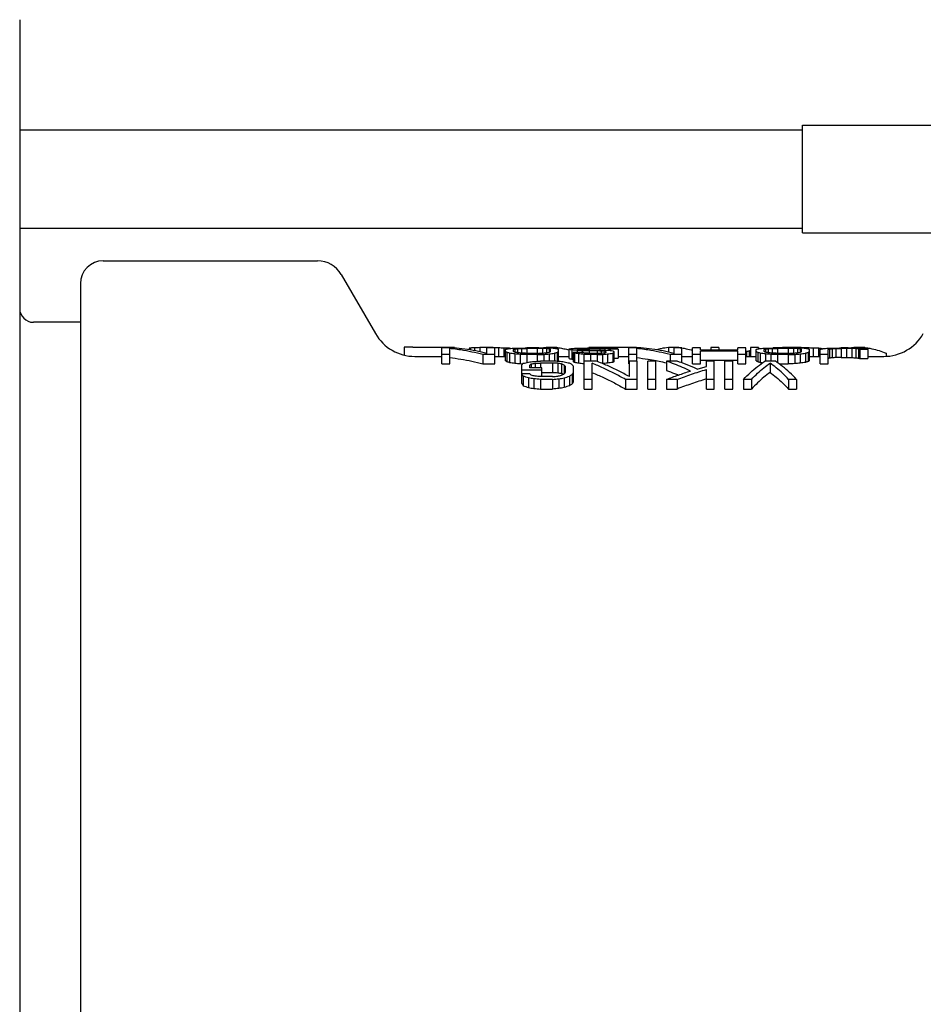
# Model space of a CAD drawing. Header units: inches. Extents: x 0 to 22, y 0 to 17.
# Tile 3 of 6: x 2.9 to 6.8, y 4.5 to 8.7. Entities that reach past the tile are written whole.
import ezdxf

# ---------------------------------------------------------------- set-up
doc = ezdxf.new("R2010")
doc.units = ezdxf.units.IN
doc.header["$LTSCALE"] = 1.21
doc.header["$MEASUREMENT"] = 0
doc.layers.get('0').update_dxf_attribs({"linetype": 'CONTINUOUS'})

msp = doc.modelspace()

# ---------------------------------------------------------------- linework, layer by layer
at = {"color": 7, "linetype": 'CONTINUOUS'}
for p, q in [((2.8627, 8.7483), (2.8627, 0.9924)), ((2.8627, 8.272), (6.2485, 8.272)), ((6.2485, 7.8264), (6.2485, 8.2923)), ((6.2485, 8.2923), (8.3094, 8.2923)), ((2.8627, 7.8468), (6.2485, 7.8468)), ((6.2485, 7.8264), (8.3094, 7.8264)), ((3.2238, 7.705), (4.1513, 7.705)), ((4.2535, 7.646), (4.4013, 7.3901)), ((3.1254, 7.6054), (3.1254, 2.1354)), ((3.1254, 7.4393), (2.9217, 7.4393)), ((4.5255, 7.331), (4.5255, 7.2979)), ((4.5624, 7.331), (4.5255, 7.331)), ((4.5624, 7.3298), (4.5624, 7.331)), ((4.7437, 7.3298), (4.5624, 7.3298)), ((4.6879, 7.2594), (4.6879, 7.3282)), ((4.7396, 7.3282), (4.6879, 7.3282)), ((4.7437, 7.3298), (4.7437, 7.3277)), ((4.8068, 7.3268), (4.8068, 7.3199)), ((4.8126, 7.3278), (4.8126, 7.3189)), ((4.8298, 7.3289), (4.8298, 7.3161)), ((4.8528, 7.3296), (4.8528, 7.3114)), ((4.8815, 7.3298), (4.8815, 7.3048)), ((4.9102, 7.3298), (4.8815, 7.3298)), ((4.8831, 7.3048), (4.8831, 7.3282)), ((4.9176, 7.3282), (4.8831, 7.3282)), ((4.9102, 7.3298), (4.9102, 7.3282)), ((4.9176, 7.2594), (4.9176, 7.3282)), ((4.9331, 7.3296), (4.9331, 7.2916)), ((4.9561, 7.3291), (4.9561, 7.2916)), ((4.9791, 7.3281), (4.9791, 7.3259)), ((4.9848, 7.3268), (4.9848, 7.3261)), ((5.1013, 7.3282), (5.0554, 7.3282)), ((5.1398, 7.3298), (5.1398, 7.3276)), ((5.1858, 7.3298), (5.1398, 7.3298)), ((5.1858, 7.3298), (5.1858, 7.3242)), ((5.3236, 7.3298), (5.3236, 7.3282)), ((5.5303, 7.3298), (5.3236, 7.3298)), ((5.3711, 7.3282), (5.3252, 7.3282)), ((5.4974, 7.2594), (5.4974, 7.3282)), ((5.5491, 7.3282), (5.4974, 7.3282)), ((5.5303, 7.3298), (5.5303, 7.3282)), ((5.6681, 7.3298), (5.6681, 7.3101)), ((5.714, 7.3298), (5.6681, 7.3298)), ((5.6927, 7.3048), (5.6927, 7.3282)), ((5.7271, 7.3282), (5.6927, 7.3282)), ((5.714, 7.3298), (5.714, 7.3282)), ((5.7271, 7.2634), (5.7271, 7.3282)), ((5.773, 7.2594), (5.773, 7.3282)), ((5.8075, 7.3282), (5.773, 7.3282)), ((5.8075, 7.3186), (5.8075, 7.3282)), ((5.8518, 7.3298), (5.8518, 7.3186)), ((5.8862, 7.3298), (5.8518, 7.3298)), ((5.8862, 7.3298), (5.8862, 7.3186)), ((5.9682, 7.3186), (5.9682, 7.3282)), ((6.0027, 7.3282), (5.9682, 7.3282)), ((6.0027, 7.2594), (6.0027, 7.3282)), ((6.024, 7.3298), (6.024, 7.2916)), ((6.0585, 7.3298), (6.024, 7.3298)), ((6.0585, 7.3298), (6.0585, 7.3248)), ((6.1864, 7.3282), (6.1405, 7.3282)), ((6.1446, 7.3291), (6.1446, 7.3282)), ((6.1676, 7.3296), (6.1676, 7.3282)), ((6.1963, 7.3298), (6.1963, 7.3281)), ((6.2422, 7.3298), (6.1963, 7.3298)), ((6.2422, 7.3298), (6.2422, 7.327)), ((6.2709, 7.3296), (6.2709, 7.3242)), ((6.2939, 7.3291), (6.2939, 7.2916)), ((6.3168, 7.3281), (6.3168, 7.2916)), ((6.3283, 7.3268), (6.3283, 7.3236)), ((6.439, 7.3282), (6.4161, 7.3282)), ((6.4719, 7.3298), (6.4719, 7.3278)), ((6.5178, 7.3298), (6.4719, 7.3298)), ((6.5178, 7.3298), (6.5178, 7.3253)), ((4.5718, 7.2916), (4.6879, 7.2916)), ((4.7223, 7.2993), (4.6879, 7.2993)), ((4.7223, 7.2594), (4.7223, 7.3259)), ((4.8659, 7.2993), (4.8659, 7.2594)), ((4.9176, 7.2993), (4.8659, 7.2993)), ((4.9176, 7.2916), (4.9635, 7.2916)), ((4.9635, 7.273), (4.9635, 7.3219)), ((4.9692, 7.3089), (4.9692, 7.2692)), ((4.9807, 7.3056), (4.9807, 7.2658)), ((4.9979, 7.3127), (4.9979, 7.3219)), ((5.0037, 7.3238), (5.0037, 7.3097)), ((5.0037, 7.3021), (5.0037, 7.2623)), ((5.0152, 7.3251), (5.0152, 7.3073)), ((5.0266, 7.3003), (5.0266, 7.2604)), ((5.0324, 7.3259), (5.0324, 7.3056)), ((5.0554, 7.3262), (5.0554, 7.3048)), ((5.1013, 7.3262), (5.0554, 7.3262)), ((5.1013, 7.3048), (5.0554, 7.3048)), ((5.0554, 7.2993), (5.0554, 7.2654)), ((5.1013, 7.2993), (5.0554, 7.2993)), ((5.1013, 7.3262), (5.1013, 7.3048)), ((5.1013, 7.2993), (5.1013, 7.2707)), ((5.1243, 7.3259), (5.1243, 7.3056)), ((5.13, 7.3003), (5.13, 7.2713)), ((5.1415, 7.3251), (5.1415, 7.3073)), ((5.153, 7.3238), (5.153, 7.3097)), ((5.153, 7.3021), (5.153, 7.2713)), ((5.1587, 7.3127), (5.1587, 7.3219)), ((5.1759, 7.3056), (5.1759, 7.2709)), ((5.1874, 7.3089), (5.1874, 7.2703)), ((5.1931, 7.273), (5.1931, 7.3219)), ((5.1931, 7.2916), (5.2391, 7.2916)), ((5.2391, 7.2824), (5.2391, 7.3242)), ((5.2506, 7.3197), (5.2506, 7.2802)), ((5.2563, 7.3089), (5.2563, 7.2692)), ((5.2908, 7.3089), (5.2563, 7.3089)), ((5.262, 7.3065), (5.262, 7.2667)), ((5.2735, 7.3224), (5.2735, 7.3238)), ((5.2735, 7.3174), (5.2735, 7.3089)), ((5.2793, 7.303), (5.2793, 7.2632)), ((5.285, 7.3251), (5.285, 7.3208)), ((5.2965, 7.3161), (5.2965, 7.3073)), ((5.3022, 7.3259), (5.3022, 7.3197)), ((5.3022, 7.3003), (5.3022, 7.2604)), ((5.3252, 7.3262), (5.3252, 7.3192)), ((5.3711, 7.3262), (5.3252, 7.3262)), ((5.3597, 7.3192), (5.3252, 7.3192)), ((5.3252, 7.3154), (5.3252, 7.3048)), ((5.3597, 7.3154), (5.3252, 7.3154)), ((5.3597, 7.3048), (5.3252, 7.3048)), ((5.3309, 7.2993), (5.3309, 7.2713)), ((5.3597, 7.2993), (5.3309, 7.2993)), ((5.3597, 7.3154), (5.3597, 7.3048)), ((5.3597, 7.2993), (5.3597, 7.2698)), ((5.3711, 7.3262), (5.3711, 7.3189)), ((5.3769, 7.3148), (5.3769, 7.3056)), ((5.3826, 7.3003), (5.3826, 7.2604)), ((5.3941, 7.3259), (5.3941, 7.318)), ((5.3941, 7.3134), (5.3941, 7.3073)), ((5.3998, 7.3097), (5.3998, 7.3112)), ((5.4056, 7.3021), (5.4056, 7.2623)), ((5.4113, 7.3247), (5.4113, 7.3167)), ((5.4171, 7.3233), (5.4171, 7.3161)), ((5.4515, 7.3233), (5.4171, 7.3233)), ((5.4286, 7.3056), (5.4286, 7.2658)), ((5.4343, 7.2692), (5.4343, 7.3119)), ((5.4515, 7.3233), (5.4515, 7.2838)), ((5.4515, 7.2916), (5.4974, 7.2916)), ((5.5319, 7.2993), (5.4974, 7.2993)), ((5.5319, 7.2713), (5.5319, 7.3259)), ((5.6754, 7.2993), (5.6754, 7.2713)), ((5.7271, 7.2993), (5.6754, 7.2993)), ((5.7271, 7.2916), (5.773, 7.2916)), ((5.8075, 7.2993), (5.773, 7.2993)), ((5.9682, 7.3186), (5.8075, 7.3186)), ((5.8075, 7.2594), (5.8075, 7.3148)), ((5.9682, 7.3148), (5.8075, 7.3148)), ((5.9682, 7.2594), (5.9682, 7.3148)), ((6.0027, 7.2993), (5.9682, 7.2993)), ((6.0027, 7.2916), (6.0486, 7.2916)), ((6.0068, 7.3125), (6.0068, 7.2916)), ((6.0183, 7.3146), (6.0183, 7.2916)), ((6.0486, 7.273), (6.0486, 7.3219)), ((6.0544, 7.3089), (6.0544, 7.2692)), ((6.0659, 7.3056), (6.0659, 7.2658)), ((6.0831, 7.3127), (6.0831, 7.3219)), ((6.0888, 7.3238), (6.0888, 7.3097)), ((6.0888, 7.3021), (6.0888, 7.2713)), ((6.1003, 7.3251), (6.1003, 7.3073)), ((6.1118, 7.3003), (6.1118, 7.2713)), ((6.1175, 7.3259), (6.1175, 7.3056)), ((6.1405, 7.3262), (6.1405, 7.3048)), ((6.1864, 7.3262), (6.1405, 7.3262)), ((6.1864, 7.3048), (6.1405, 7.3048)), ((6.1405, 7.2993), (6.1405, 7.2643)), ((6.1864, 7.2993), (6.1405, 7.2993)), ((6.1864, 7.3262), (6.1864, 7.3048)), ((6.1864, 7.2993), (6.1864, 7.2594)), ((6.2094, 7.3259), (6.2094, 7.3056)), ((6.2151, 7.3003), (6.2151, 7.2604)), ((6.2266, 7.3251), (6.2266, 7.3073)), ((6.2381, 7.3238), (6.2381, 7.3097)), ((6.2381, 7.3021), (6.2381, 7.2623)), ((6.2438, 7.3127), (6.2438, 7.3219)), ((6.2611, 7.3056), (6.2611, 7.2658)), ((6.2725, 7.3089), (6.2725, 7.2692)), ((6.2783, 7.273), (6.2783, 7.3219)), ((6.2783, 7.2916), (6.3242, 7.2916)), ((6.3242, 7.2594), (6.3242, 7.3219)), ((6.3587, 7.2993), (6.3242, 7.2993)), ((6.3587, 7.2594), (6.3587, 7.3219)), ((6.3644, 7.3238), (6.3644, 7.2843)), ((6.3759, 7.3251), (6.3759, 7.2856)), ((6.3931, 7.3259), (6.3931, 7.2864)), ((6.4161, 7.3262), (6.4161, 7.2868)), ((6.439, 7.3262), (6.4161, 7.3262)), ((6.4161, 7.2868), (6.439, 7.2868)), ((6.439, 7.3262), (6.439, 7.2868)), ((6.462, 7.3259), (6.462, 7.2864)), ((6.4792, 7.3251), (6.4792, 7.2856)), ((6.4907, 7.3238), (6.4907, 7.2843)), ((6.4965, 7.3219), (6.4965, 7.2824)), ((6.5309, 7.3219), (6.4965, 7.3219)), ((6.5309, 7.3219), (6.5309, 7.2824)), ((6.5309, 7.2916), (6.6003, 7.2916)), ((6.6097, 7.3054), (6.6097, 7.2925)), ((4.6879, 7.2594), (4.7223, 7.2594)), ((4.8659, 7.2594), (4.9176, 7.2594)), ((5.0344, 7.1745), (5.0344, 7.2559)), ((5.0688, 7.2419), (5.0688, 7.2544)), ((5.1205, 7.2419), (5.0688, 7.2419)), ((5.0746, 7.2588), (5.0746, 7.2419)), ((5.0918, 7.2617), (5.0918, 7.2419)), ((5.1664, 7.2713), (5.1148, 7.2713)), ((5.1148, 7.2631), (5.1148, 7.2419)), ((5.1664, 7.2631), (5.1148, 7.2631)), ((5.1205, 7.2044), (5.1205, 7.2419)), ((5.1664, 7.2631), (5.1664, 7.2226)), ((5.1894, 7.2617), (5.1894, 7.2212)), ((5.2066, 7.2588), (5.2066, 7.2183)), ((5.2181, 7.2544), (5.2181, 7.2158)), ((5.2239, 7.2231), (5.2239, 7.2483)), ((5.2583, 7.1819), (5.2583, 7.2483)), ((5.3042, 7.1506), (5.3042, 7.2713)), ((5.3559, 7.2713), (5.3042, 7.2713)), ((5.3387, 7.1506), (5.3387, 7.2617)), ((5.4343, 7.2838), (5.4515, 7.2838)), ((5.4974, 7.2594), (5.4994, 7.2594)), ((5.4994, 7.2044), (5.4994, 7.2713)), ((5.5339, 7.2713), (5.4994, 7.2713)), ((5.5339, 7.1506), (5.5339, 7.2713)), ((5.5798, 7.1506), (5.5798, 7.2713)), ((5.6143, 7.2713), (5.5798, 7.2713)), ((5.6143, 7.1506), (5.6143, 7.2713)), ((5.6602, 7.2713), (5.6602, 7.2309)), ((5.7061, 7.2713), (5.6602, 7.2713)), ((5.773, 7.2594), (5.8075, 7.2594)), ((5.8075, 7.2751), (5.9682, 7.2751)), ((5.8325, 7.2483), (5.8325, 7.2713)), ((5.8669, 7.2713), (5.8325, 7.2713)), ((5.8669, 7.1506), (5.8669, 7.2713)), ((5.9128, 7.1506), (5.9128, 7.2713)), ((5.9473, 7.2713), (5.9128, 7.2713)), ((5.9473, 7.1506), (5.9473, 7.2713)), ((5.9682, 7.2594), (6.0027, 7.2594)), ((6.131, 7.2713), (6.0851, 7.2713)), ((6.108, 7.2631), (6.108, 7.2226)), ((6.1472, 7.2594), (6.1864, 7.2594)), ((6.3242, 7.2594), (6.3587, 7.2594)), ((6.4965, 7.2824), (6.5309, 7.2824)), ((5.1205, 7.2319), (5.0344, 7.2319)), ((5.0688, 7.2158), (5.0344, 7.2158)), ((5.0401, 7.2063), (5.0401, 7.1648)), ((5.1664, 7.2044), (5.1148, 7.2044)), ((5.1205, 7.2226), (5.1664, 7.2226)), ((5.2411, 7.2063), (5.2411, 7.1648)), ((5.2526, 7.214), (5.2526, 7.1726)), ((5.8325, 7.1506), (5.8325, 7.2353)), ((5.0631, 7.1984), (5.0631, 7.1568)), ((5.0861, 7.1944), (5.0861, 7.1527)), ((5.1148, 7.1923), (5.1148, 7.1506)), ((5.1664, 7.1923), (5.1148, 7.1923)), ((5.1664, 7.1923), (5.1664, 7.1506)), ((5.1951, 7.1944), (5.1951, 7.1527)), ((5.2181, 7.1984), (5.2181, 7.1568)), ((5.3387, 7.1923), (5.3042, 7.1923)), ((5.4822, 7.1923), (5.4822, 7.1506)), ((5.5339, 7.1923), (5.4822, 7.1923)), ((5.6143, 7.1923), (5.5798, 7.1923)), ((5.6602, 7.1923), (5.6602, 7.1506)), ((5.7061, 7.1923), (5.6602, 7.1923)), ((5.7061, 7.1923), (5.7061, 7.1506)), ((5.8669, 7.1923), (5.8325, 7.1923)), ((5.9473, 7.1923), (5.9128, 7.1923)), ((5.9932, 7.1923), (5.9932, 7.1506)), ((6.0277, 7.1923), (5.9932, 7.1923)), ((6.0277, 7.1923), (6.0277, 7.1506)), ((6.1884, 7.1923), (6.1884, 7.1506)), ((6.2229, 7.1923), (6.1884, 7.1923)), ((6.2229, 7.1923), (6.2229, 7.1506)), ((5.1148, 7.1506), (5.1664, 7.1506)), ((5.3042, 7.1506), (5.3387, 7.1506)), ((5.4822, 7.1506), (5.5339, 7.1506)), ((5.5798, 7.1506), (5.6143, 7.1506)), ((5.6602, 7.1506), (5.7061, 7.1506)), ((5.8325, 7.1506), (5.8669, 7.1506)), ((5.9128, 7.1506), (5.9473, 7.1506)), ((5.9932, 7.1506), (6.0277, 7.1506)), ((6.1884, 7.1506), (6.2229, 7.1506))]:
    msp.add_line(p, q, dxfattribs=at)
for centre, radius, start, end in [((3.2238, 7.6066), 0.0984, 90, 180), ((4.1513, 7.5869), 0.1181, 30, 90), ((2.9217, 7.4983), 0.0591, 180, 270), ((4.5718, 7.4885), 0.1969, 210, 270), ((6.6003, 7.4885), 0.1969, 270, 330)]:
    msp.add_arc(centre, radius, start, end, dxfattribs=at)
for points, start_tangent, end_tangent in [([(4.8831, 7.3048), (4.8355, 7.3152), (4.7876, 7.323), (4.7396, 7.3282)], (-0.14134, 0.034864), (-0.145107, 0.011679)), ([(4.8126, 7.3278), (4.8097, 7.3273), (4.8068, 7.3268)], (-0.005751, -0.000901), (-0.005731, -0.001024)), ([(4.8298, 7.3289), (4.8212, 7.3284), (4.8126, 7.3278)], (-0.017231, -0.000975), (-0.017217, -0.001199)), ([(4.8528, 7.3296), (4.8413, 7.3292), (4.8298, 7.3289)], (-0.022968, -0.000605), (-0.022964, -0.000731)), ([(4.8815, 7.3298), (4.8671, 7.3297), (4.8528, 7.3296)], (-0.028707, -0.000188), (-0.028707, -0.000202)), ([(4.9102, 7.3298), (4.9176, 7.3297)], (0.007395, -0.00006), (0.007394, -0.000062)), ([(4.9176, 7.3297), (4.9217, 7.3297), (4.9331, 7.3296)], (0.015571, -0.00013), (0.015571, -0.000137)), ([(4.9331, 7.3296), (4.9446, 7.3294), (4.9561, 7.3291)], (0.022966, -0.000403), (0.022965, -0.000459)), ([(4.9561, 7.3291), (4.9676, 7.3286)], (0.011486, -0.00046), (0.011483, -0.000516)), ([(4.9676, 7.3286), (4.9694, 7.3286)], (0.001844, -0.000083), (0.001844, -0.000084)), ([(4.9694, 7.3286), (4.9791, 7.3281)], (0.009639, -0.00044), (0.009637, -0.00048)), ([(4.9791, 7.3281), (4.9819, 7.3275)], (0.002877, -0.000573), (0.002865, -0.000627)), ([(4.9807, 7.3259), (4.9922, 7.3266), (5.0037, 7.3273)], (0.022959, 0.00152), (0.022973, 0.001296)), ([(4.9819, 7.3275), (4.9848, 7.3268)], (0.002876, -0.000629), (0.002864, -0.000682)), ([(5.0037, 7.3273), (5.0152, 7.3276), (5.0266, 7.3279)], (0.022965, 0.000648), (0.022967, 0.000592)), ([(5.0266, 7.3279), (5.041, 7.328), (5.0554, 7.3282)], (0.028707, 0.000296), (0.028708, 0.000282)), ([(5.13, 7.3279), (5.1156, 7.328), (5.1013, 7.3282)], (-0.028707, 0.000296), (-0.028707, 0.000282)), ([(5.1299, 7.3286), (5.1277, 7.3283)], (-0.002198, -0.000291), (-0.002196, -0.000309)), ([(5.1398, 7.3298), (5.1299, 7.3286)], (-0.009963, -0.000957), (-0.009927, -0.001316)), ([(5.153, 7.3273), (5.1415, 7.3276), (5.13, 7.3279)], (-0.022965, 0.000648), (-0.022967, 0.000592)), ([(5.1759, 7.3259), (5.1644, 7.3266), (5.153, 7.3273)], (-0.022959, 0.00152), (-0.022973, 0.001296)), ([(5.1858, 7.3298), (5.1882, 7.3295)], (0.00244, -0.000234), (0.002438, -0.000256)), ([(5.1882, 7.3295), (5.1942, 7.3288)], (0.005999, -0.00063), (0.005985, -0.00076)), ([(5.1942, 7.3288), (5.2165, 7.3251), (5.2379, 7.3198)], (0.044313, -0.005628), (0.042926, -0.012362)), ([(5.2506, 7.3259), (5.262, 7.3266), (5.2732, 7.3273)], (0.022672, 0.001501), (0.022685, 0.001282)), ([(5.2732, 7.3273), (5.2735, 7.3273)], (0.000287, 0.000016), (0.000287, 0.000016)), ([(5.2735, 7.3273), (5.285, 7.3276), (5.2965, 7.3279)], (0.022965, 0.000648), (0.022967, 0.000592)), ([(5.2965, 7.3279), (5.3108, 7.328), (5.3252, 7.3282)], (0.028707, 0.000296), (0.028707, 0.000282)), ([(5.3998, 7.3279), (5.3855, 7.328), (5.3711, 7.3282)], (-0.028707, 0.000296), (-0.028708, 0.000282)), ([(5.4286, 7.3269), (5.4142, 7.3274), (5.3998, 7.3279)], (-0.028705, 0.001014), (-0.028709, 0.000887)), ([(5.4458, 7.3251), (5.4372, 7.3261), (5.4286, 7.3269)], (-0.017205, 0.002039), (-0.017243, 0.001691)), ([(5.6927, 7.3048), (5.645, 7.3152), (5.5972, 7.323), (5.5491, 7.3282)], (-0.14134, 0.034864), (-0.145107, 0.011679)), ([(5.6681, 7.3298), (5.6373, 7.3251), (5.6171, 7.3201)], (-0.051695, -0.004965), (-0.049983, -0.014181)), ([(5.714, 7.3298), (5.7244, 7.3286)], (0.010411, -0.001), (0.010371, -0.001392)), ([(5.7244, 7.3286), (5.7271, 7.3282)], (0.002729, -0.000366), (0.002726, -0.000393)), ([(5.7271, 7.3282), (5.7447, 7.3251), (5.7731, 7.3177)], (0.046726, -0.006737), (0.045041, -0.014135)), ([(6.0659, 7.3259), (6.0773, 7.3266), (6.0888, 7.3273)], (0.022959, 0.00152), (0.022973, 0.001296)), ([(6.0888, 7.3273), (6.1003, 7.3276), (6.1118, 7.3279)], (0.022965, 0.000648), (0.022967, 0.000592)), ([(6.1118, 7.3279), (6.1261, 7.328), (6.1405, 7.3282)], (0.028707, 0.000296), (0.028707, 0.000282)), ([(6.1216, 7.3281), (6.1205, 7.328)], (-0.001141, -0.000114), (-0.001141, -0.000116)), ([(6.1331, 7.3286), (6.1216, 7.3281)], (-0.011483, -0.000515), (-0.01148, -0.000571)), ([(6.1405, 7.329), (6.1331, 7.3286)], (-0.007351, -0.000307), (-0.00735, -0.00033)), ([(6.1446, 7.3291), (6.1405, 7.329)], (-0.004134, -0.000165), (-0.004134, -0.000173)), ([(6.1676, 7.3296), (6.1561, 7.3294), (6.1446, 7.3291)], (-0.022966, -0.000403), (-0.022965, -0.000459)), ([(6.1819, 7.3297), (6.1676, 7.3296)], (-0.014353, -0.000097), (-0.014353, -0.000101)), ([(6.1864, 7.3297), (6.1819, 7.3297)], (-0.004502, -0.00003), (-0.004502, -0.000031)), ([(6.1963, 7.3298), (6.1864, 7.3297)], (-0.009853, -0.000064), (-0.009853, -0.000066)), ([(6.2151, 7.3279), (6.2008, 7.328), (6.1864, 7.3282)], (-0.028707, 0.000296), (-0.028707, 0.000282)), ([(6.2381, 7.3273), (6.2266, 7.3276), (6.2151, 7.3279)], (-0.022965, 0.000648), (-0.022967, 0.000592)), ([(6.2611, 7.3259), (6.2496, 7.3266), (6.2381, 7.3273)], (-0.022959, 0.00152), (-0.022973, 0.001296)), ([(6.2422, 7.3298), (6.2566, 7.3297)], (0.014354, -0.000094), (0.014354, -0.000097)), ([(6.2566, 7.3297), (6.2611, 7.3296)], (0.004537, -0.000031), (0.004537, -0.000031)), ([(6.2611, 7.3296), (6.2709, 7.3296)], (0.009817, -0.000067), (0.009817, -0.000069)), ([(6.2709, 7.3296), (6.2824, 7.3294), (6.2939, 7.3291)], (0.022966, -0.000403), (0.022965, -0.000459)), ([(6.2939, 7.3291), (6.3054, 7.3286), (6.3168, 7.3281)], (0.022971, -0.000919), (0.022961, -0.001143)), ([(6.3168, 7.3281), (6.3226, 7.3275)], (0.005745, -0.000572), (0.005739, -0.000627)), ([(6.3226, 7.3275), (6.3283, 7.3268)], (0.005744, -0.000628), (0.005737, -0.000683)), ([(6.3283, 7.3268), (6.3312, 7.3259)], (0.002884, -0.000859), (0.002859, -0.000939)), ([(6.3414, 7.3259), (6.3529, 7.3266), (6.3644, 7.3273)], (0.022959, 0.00152), (0.022973, 0.001296)), ([(6.3644, 7.3273), (6.3759, 7.3276), (6.3874, 7.3279)], (0.022965, 0.000648), (0.022967, 0.000592)), ([(6.3874, 7.3279), (6.4017, 7.328), (6.4161, 7.3282)], (0.028707, 0.000296), (0.028707, 0.000282)), ([(6.4678, 7.3279), (6.4534, 7.328), (6.439, 7.3282)], (-0.028707, 0.000296), (-0.028707, 0.000282)), ([(6.4675, 7.3293), (6.4601, 7.3284)], (-0.007485, -0.000837), (-0.007462, -0.001039)), ([(6.4719, 7.3298), (6.4675, 7.3293)], (-0.004312, -0.000414), (-0.004306, -0.000482)), ([(6.4907, 7.3273), (6.4792, 7.3276), (6.4678, 7.3279)], (-0.022965, 0.000648), (-0.022967, 0.000592)), ([(6.5137, 7.3259), (6.5022, 7.3266), (6.4907, 7.3273)], (-0.022959, 0.00152), (-0.022973, 0.001296)), ([(6.5178, 7.3298), (6.5259, 7.3289)], (0.00809, -0.000777), (0.008066, -0.001014)), ([(6.5259, 7.3289), (6.5319, 7.328)], (0.005991, -0.000753), (0.005975, -0.000882)), ([(6.5319, 7.328), (6.5485, 7.3251), (6.5792, 7.3169), (6.6097, 7.3054)], (0.080413, -0.011871), (0.074452, -0.032502)), ([(4.739, 7.3239), (4.7223, 7.3259)], (-0.016646, 0.002066), (-0.016678, 0.001766)), ([(4.7223, 7.2864), (4.7704, 7.2799), (4.8183, 7.2709), (4.8659, 7.2594)], (0.145344, -0.015645), (0.141155, -0.03801)), ([(4.8659, 7.2993), (4.8183, 7.3107), (4.7704, 7.3195), (4.739, 7.3239)], (-0.125016, 0.033112), (-0.128356, 0.015933)), ([(4.9635, 7.3219), (4.9664, 7.3231), (4.9692, 7.3242)], (0.005679, 0.002507), (0.005803, 0.002205)), ([(4.9692, 7.3089), (4.9664, 7.3108), (4.9635, 7.3127)], (-0.005659, 0.003901), (-0.005824, 0.003651)), ([(4.9692, 7.3242), (4.975, 7.3251), (4.9807, 7.3259)], (0.011467, 0.001743), (0.011498, 0.001522)), ([(4.9807, 7.3056), (4.975, 7.3073), (4.9692, 7.3089)], (-0.011452, 0.003387), (-0.011513, 0.003175)), ([(5.0037, 7.3021), (4.9922, 7.3039), (4.9807, 7.3056)], (-0.022948, 0.003625), (-0.022983, 0.003399)), ([(4.9979, 7.3219), (5.0008, 7.3229), (5.0037, 7.3238)], (0.005707, 0.002015), (0.005775, 0.001812)), ([(5.0037, 7.3097), (5.0008, 7.3112), (4.9979, 7.3127)], (-0.005694, 0.003083), (-0.005788, 0.002903)), ([(5.0037, 7.3238), (5.0094, 7.3244), (5.0152, 7.3251)], (0.011476, 0.001351), (0.01149, 0.001225)), ([(5.0152, 7.3073), (5.0094, 7.3085), (5.0037, 7.3097)], (-0.01147, 0.002458), (-0.011496, 0.002334)), ([(5.0266, 7.3003), (5.0152, 7.3012), (5.0037, 7.3021)], (-0.022963, 0.001872), (-0.022968, 0.001814)), ([(5.0152, 7.3251), (5.0238, 7.3255), (5.0324, 7.3259)], (0.017223, 0.000816), (0.017226, 0.00076)), ([(5.0324, 7.3056), (5.0238, 7.3065), (5.0152, 7.3073)], (-0.017222, 0.001698), (-0.017227, 0.001641)), ([(5.0554, 7.2993), (5.041, 7.2998), (5.0266, 7.3003)], (-0.028707, 0.00095), (-0.028708, 0.000936)), ([(5.0324, 7.3259), (5.0439, 7.3261), (5.0554, 7.3262)], (0.022966, 0.00038), (0.022966, 0.000366)), ([(5.0554, 7.3048), (5.0439, 7.3052), (5.0324, 7.3056)], (-0.022966, 0.000864), (-0.022966, 0.000849)), ([(5.1243, 7.3259), (5.1128, 7.3261), (5.1013, 7.3262)], (-0.022966, 0.00038), (-0.022966, 0.000366)), ([(5.1013, 7.3048), (5.1128, 7.3052), (5.1243, 7.3056)], (0.022966, 0.000864), (0.022966, 0.000849)), ([(5.1013, 7.2993), (5.1156, 7.2998), (5.13, 7.3003)], (0.028707, 0.00095), (0.028708, 0.000936)), ([(5.1415, 7.3251), (5.1329, 7.3255), (5.1243, 7.3259)], (-0.017223, 0.000816), (-0.017226, 0.00076)), ([(5.1243, 7.3056), (5.1329, 7.3065), (5.1415, 7.3073)], (0.017222, 0.001698), (0.017227, 0.001641)), ([(5.13, 7.3003), (5.1415, 7.3012), (5.153, 7.3021)], (0.022964, 0.001872), (0.022968, 0.001814)), ([(5.153, 7.3238), (5.1472, 7.3244), (5.1415, 7.3251)], (-0.011476, 0.001351), (-0.01149, 0.001225)), ([(5.1415, 7.3073), (5.1472, 7.3085), (5.153, 7.3097)], (0.01147, 0.002458), (0.011496, 0.002334)), ([(5.1587, 7.3219), (5.1558, 7.3229), (5.153, 7.3238)], (-0.005707, 0.002015), (-0.005775, 0.001812)), ([(5.153, 7.3097), (5.1558, 7.3112), (5.1587, 7.3127)], (0.005694, 0.003083), (0.005788, 0.002903)), ([(5.153, 7.3021), (5.1644, 7.3039), (5.1759, 7.3056)], (0.022948, 0.003625), (0.022983, 0.003399)), ([(5.1874, 7.3242), (5.1817, 7.3251), (5.1759, 7.3259)], (-0.011467, 0.001743), (-0.011498, 0.001522)), ([(5.1759, 7.3056), (5.1817, 7.3073), (5.1874, 7.3089)], (0.011452, 0.003387), (0.011513, 0.003175)), ([(5.1931, 7.3219), (5.1903, 7.3231), (5.1874, 7.3242)], (-0.005679, 0.002507), (-0.005803, 0.002205)), ([(5.1874, 7.3089), (5.1903, 7.3108), (5.1931, 7.3127)], (0.005659, 0.003901), (0.005824, 0.003651)), ([(5.2379, 7.3198), (5.2385, 7.3196)], (0.000582, -0.000168), (0.000582, -0.000169)), ([(5.2385, 7.3196), (5.2392, 7.3194)], (0.00069, -0.0002), (0.000689, -0.000202)), ([(5.2391, 7.3242), (5.2448, 7.3251), (5.2506, 7.3259)], (0.011467, 0.001743), (0.011498, 0.001522)), ([(5.2506, 7.3197), (5.2448, 7.3208), (5.2391, 7.3219)], (-0.011462, 0.00225), (-0.011503, 0.002031)), ([(5.2735, 7.3174), (5.2621, 7.3186), (5.2506, 7.3197)], (-0.022954, 0.00248), (-0.022977, 0.002255)), ([(5.262, 7.3065), (5.2592, 7.3077), (5.2563, 7.3089)], (-0.005718, 0.002494), (-0.005765, 0.002384)), ([(5.2793, 7.303), (5.2707, 7.3048), (5.262, 7.3065)], (-0.017202, 0.003565), (-0.017246, 0.003343)), ([(5.2735, 7.3238), (5.2793, 7.3244)], (0.005739, 0.000675), (0.005742, 0.000644)), ([(5.285, 7.3208), (5.2793, 7.3216), (5.2735, 7.3224)], (-0.011474, 0.001604), (-0.011491, 0.001479)), ([(5.2965, 7.3161), (5.285, 7.3167), (5.2735, 7.3174)], (-0.022964, 0.001297), (-0.022967, 0.001241)), ([(5.2793, 7.3244), (5.2846, 7.325)], (0.005282, 0.000592), (0.005285, 0.000566)), ([(5.3022, 7.3003), (5.2908, 7.3016), (5.2793, 7.303)], (-0.022958, 0.002807), (-0.022973, 0.002678)), ([(5.2846, 7.325), (5.285, 7.3251)], (0.000459, 0.000049), (0.000459, 0.000049)), ([(5.285, 7.3251), (5.2936, 7.3255), (5.3022, 7.3259)], (0.017223, 0.000816), (0.017226, 0.00076)), ([(5.3022, 7.3197), (5.2936, 7.3203), (5.285, 7.3208)], (-0.017223, 0.001127), (-0.017226, 0.00107)), ([(5.2965, 7.3073), (5.2936, 7.3081), (5.2908, 7.3089)], (-0.005734, 0.001639), (-0.005749, 0.001585)), ([(5.3252, 7.3154), (5.3109, 7.3158), (5.2965, 7.3161)], (-0.028707, 0.000663), (-0.028707, 0.000649)), ([(5.308, 7.3056), (5.3022, 7.3065), (5.2965, 7.3073)], (-0.011479, 0.001698), (-0.011487, 0.001641)), ([(5.3022, 7.3259), (5.3137, 7.3261), (5.3252, 7.3262)], (0.022966, 0.00038), (0.022966, 0.000366)), ([(5.3252, 7.3192), (5.3137, 7.3194), (5.3022, 7.3197)], (-0.022966, 0.000578), (-0.022966, 0.000564)), ([(5.3309, 7.2993), (5.3166, 7.2998), (5.3022, 7.3003)], (-0.028707, 0.00095), (-0.028708, 0.000936)), ([(5.3252, 7.3048), (5.3166, 7.3052), (5.308, 7.3056)], (-0.017224, 0.000864), (-0.017225, 0.000849)), ([(5.3826, 7.3186), (5.3711, 7.3189), (5.3597, 7.3192)], (-0.022966, 0.000592), (-0.022966, 0.000578)), ([(5.3769, 7.3148), (5.3683, 7.3151), (5.3597, 7.3154)], (-0.017224, 0.000677), (-0.017225, 0.000663)), ([(5.3597, 7.3048), (5.3683, 7.3052), (5.3769, 7.3056)], (0.017224, 0.000864), (0.017225, 0.000849)), ([(5.3597, 7.2993), (5.3711, 7.2998), (5.3826, 7.3003)], (0.022966, 0.00095), (0.022966, 0.000936)), ([(5.3941, 7.3259), (5.3826, 7.3261), (5.3711, 7.3262)], (-0.022966, 0.00038), (-0.022966, 0.000366)), ([(5.3941, 7.3134), (5.3855, 7.3141), (5.3769, 7.3148)], (-0.017222, 0.001411), (-0.017227, 0.001355)), ([(5.3769, 7.3056), (5.3855, 7.3065), (5.3941, 7.3073)], (0.017222, 0.001698), (0.017227, 0.001641)), ([(5.4056, 7.3174), (5.3941, 7.318), (5.3826, 7.3186)], (-0.022964, 0.00124), (-0.022967, 0.001184)), ([(5.3826, 7.3003), (5.3941, 7.3012), (5.4056, 7.3021)], (0.022963, 0.001872), (0.022968, 0.001814)), ([(5.4113, 7.3247), (5.4027, 7.3253), (5.3941, 7.3259)], (-0.01722, 0.001266), (-0.017229, 0.00114)), ([(5.3961, 7.3126), (5.3941, 7.3134)], (-0.002003, 0.000754), (-0.002008, 0.00074)), ([(5.3941, 7.3073), (5.397, 7.3085), (5.3998, 7.3097)], (0.005718, 0.002451), (0.005764, 0.002341)), ([(5.397, 7.3123), (5.3961, 7.3126)], (-0.000866, 0.000329), (-0.000867, 0.000326)), ([(5.3998, 7.3112), (5.397, 7.3123)], (-0.002865, 0.00112), (-0.002875, 0.001092)), ([(5.4286, 7.3148), (5.4171, 7.3161), (5.4056, 7.3174)], (-0.022953, 0.002707), (-0.022978, 0.002482)), ([(5.4056, 7.3021), (5.4171, 7.3039), (5.4286, 7.3056)], (0.022948, 0.003625), (0.022983, 0.003399)), ([(5.4171, 7.3233), (5.4142, 7.324), (5.4113, 7.3247)], (-0.005727, 0.00139), (-0.005755, 0.00127)), ([(5.4343, 7.3119), (5.4314, 7.3134), (5.4286, 7.3148)], (-0.005696, 0.002914), (-0.005786, 0.00273)), ([(5.4286, 7.3056), (5.4314, 7.3073), (5.4343, 7.3089)], (0.005692, 0.003367), (0.005791, 0.003194)), ([(5.4515, 7.3233), (5.4486, 7.3242), (5.4458, 7.3251)], (-0.00571, 0.001848), (-0.005772, 0.001642)), ([(5.5486, 7.3239), (5.5319, 7.3259)], (-0.016646, 0.002066), (-0.016678, 0.001766)), ([(5.5319, 7.2864), (5.58, 7.2799), (5.5814, 7.2797)], (0.049676, -0.005347), (0.04932, -0.00803)), ([(5.6754, 7.2993), (5.6278, 7.3107), (5.58, 7.3195), (5.5486, 7.3239)], (-0.125016, 0.033112), (-0.128356, 0.015933)), ([(6.0068, 7.3125), (6.0027, 7.3121)], (-0.004101, -0.000345), (-0.004101, -0.000348)), ([(6.0183, 7.3146), (6.0125, 7.3135), (6.0068, 7.3125)], (-0.011494, -0.002046), (-0.011471, -0.00217)), ([(6.024, 7.3172), (6.0212, 7.3159), (6.0183, 7.3146)], (-0.005784, -0.002516), (-0.005698, -0.002704)), ([(6.0486, 7.3219), (6.0515, 7.3231), (6.0544, 7.3242)], (0.005679, 0.002507), (0.005803, 0.002205)), ([(6.0544, 7.3089), (6.0515, 7.3108), (6.0486, 7.3127)], (-0.005659, 0.003901), (-0.005824, 0.003651)), ([(6.0544, 7.3242), (6.0601, 7.3251), (6.0659, 7.3259)], (0.011467, 0.001743), (0.011498, 0.001522)), ([(6.0659, 7.3056), (6.0601, 7.3073), (6.0544, 7.3089)], (-0.011452, 0.003387), (-0.011513, 0.003175)), ([(6.0888, 7.3021), (6.0773, 7.3039), (6.0659, 7.3056)], (-0.022948, 0.003625), (-0.022983, 0.003399)), ([(6.0831, 7.3219), (6.0859, 7.3229), (6.0888, 7.3238)], (0.005707, 0.002015), (0.005775, 0.001812)), ([(6.0888, 7.3097), (6.0859, 7.3112), (6.0831, 7.3127)], (-0.005694, 0.003083), (-0.005788, 0.002903)), ([(6.0888, 7.3238), (6.0946, 7.3244), (6.1003, 7.3251)], (0.011476, 0.001351), (0.01149, 0.001225)), ([(6.1003, 7.3073), (6.0946, 7.3085), (6.0888, 7.3097)], (-0.01147, 0.002458), (-0.011496, 0.002334)), ([(6.1118, 7.3003), (6.1003, 7.3012), (6.0888, 7.3021)], (-0.022964, 0.001872), (-0.022968, 0.001814)), ([(6.1003, 7.3251), (6.1089, 7.3255), (6.1175, 7.3259)], (0.017223, 0.000816), (0.017226, 0.00076)), ([(6.1175, 7.3056), (6.1089, 7.3065), (6.1003, 7.3073)], (-0.017222, 0.001698), (-0.017227, 0.001641)), ([(6.1405, 7.2993), (6.1261, 7.2998), (6.1118, 7.3003)], (-0.028707, 0.00095), (-0.028708, 0.000936)), ([(6.1175, 7.3259), (6.129, 7.3261), (6.1405, 7.3262)], (0.022966, 0.00038), (0.022966, 0.000366)), ([(6.1405, 7.3048), (6.129, 7.3052), (6.1175, 7.3056)], (-0.022966, 0.000864), (-0.022966, 0.000849)), ([(6.2094, 7.3259), (6.1979, 7.3261), (6.1864, 7.3262)], (-0.022966, 0.00038), (-0.022966, 0.000366)), ([(6.1864, 7.3048), (6.1979, 7.3052), (6.2094, 7.3056)], (0.022966, 0.000864), (0.022966, 0.000849)), ([(6.1864, 7.2993), (6.2008, 7.2998), (6.2151, 7.3003)], (0.028707, 0.00095), (0.028708, 0.000936)), ([(6.2266, 7.3251), (6.218, 7.3255), (6.2094, 7.3259)], (-0.017223, 0.000816), (-0.017226, 0.00076)), ([(6.2094, 7.3056), (6.218, 7.3065), (6.2266, 7.3073)], (0.017222, 0.001698), (0.017227, 0.001641)), ([(6.2151, 7.3003), (6.2266, 7.3012), (6.2381, 7.3021)], (0.022964, 0.001872), (0.022968, 0.001814)), ([(6.2381, 7.3238), (6.2324, 7.3244), (6.2266, 7.3251)], (-0.011476, 0.001351), (-0.01149, 0.001225)), ([(6.2266, 7.3073), (6.2324, 7.3085), (6.2381, 7.3097)], (0.01147, 0.002458), (0.011496, 0.002334)), ([(6.2438, 7.3219), (6.241, 7.3229), (6.2381, 7.3238)], (-0.005707, 0.002015), (-0.005775, 0.001812)), ([(6.2381, 7.3097), (6.241, 7.3112), (6.2438, 7.3127)], (0.005694, 0.003083), (0.005788, 0.002903)), ([(6.2381, 7.3021), (6.2496, 7.3039), (6.2611, 7.3056)], (0.022948, 0.003625), (0.022983, 0.003399)), ([(6.2725, 7.3242), (6.2668, 7.3251), (6.2611, 7.3259)], (-0.011467, 0.001743), (-0.011498, 0.001522)), ([(6.2611, 7.3056), (6.2668, 7.3073), (6.2725, 7.3089)], (0.011452, 0.003387), (0.011513, 0.003175)), ([(6.2783, 7.3219), (6.2754, 7.3231), (6.2725, 7.3242)], (-0.005679, 0.002507), (-0.005803, 0.002205)), ([(6.2725, 7.3089), (6.2754, 7.3108), (6.2783, 7.3127)], (0.005659, 0.003901), (0.005824, 0.003651)), ([(6.3242, 7.3219), (6.3271, 7.3231), (6.33, 7.3242)], (0.005679, 0.002507), (0.005803, 0.002205)), ([(6.33, 7.3242), (6.3357, 7.3251), (6.3414, 7.3259)], (0.011467, 0.001743), (0.011498, 0.001522)), ([(6.3312, 7.3259), (6.3341, 7.325)], (0.002884, -0.000947), (0.002856, -0.001025)), ([(6.3587, 7.3219), (6.3615, 7.3229), (6.3644, 7.3238)], (0.005707, 0.002015), (0.005775, 0.001812)), ([(6.3644, 7.2843), (6.3615, 7.2834), (6.3587, 7.2824)], (-0.005776, -0.001842), (-0.005706, -0.002048)), ([(6.3644, 7.3238), (6.3702, 7.3244), (6.3759, 7.3251)], (0.011476, 0.001351), (0.01149, 0.001225)), ([(6.3759, 7.2856), (6.3702, 7.285), (6.3644, 7.2843)], (-0.01149, -0.001245), (-0.011476, -0.001373)), ([(6.3759, 7.3251), (6.3845, 7.3255), (6.3931, 7.3259)], (0.017223, 0.000816), (0.017226, 0.00076)), ([(6.3931, 7.2864), (6.3845, 7.286), (6.3759, 7.2856)], (-0.017226, -0.000773), (-0.017223, -0.00083)), ([(6.3931, 7.3259), (6.4046, 7.3261), (6.4161, 7.3262)], (0.022966, 0.00038), (0.022966, 0.000366)), ([(6.4161, 7.2868), (6.4046, 7.2866), (6.3931, 7.2864)], (-0.022966, -0.000372), (-0.022966, -0.000386)), ([(6.462, 7.3259), (6.4505, 7.3261), (6.439, 7.3262)], (-0.022966, 0.00038), (-0.022966, 0.000366)), ([(6.439, 7.2868), (6.4505, 7.2866), (6.462, 7.2864)], (0.022966, -0.000372), (0.022966, -0.000386)), ([(6.4792, 7.3251), (6.4706, 7.3255), (6.462, 7.3259)], (-0.017223, 0.000816), (-0.017226, 0.00076)), ([(6.462, 7.2864), (6.4706, 7.286), (6.4792, 7.2856)], (0.017226, -0.000773), (0.017223, -0.00083)), ([(6.4907, 7.3238), (6.485, 7.3244), (6.4792, 7.3251)], (-0.011476, 0.001351), (-0.01149, 0.001225)), ([(6.4792, 7.2856), (6.485, 7.285), (6.4907, 7.2843)], (0.01149, -0.001245), (0.011476, -0.001373)), ([(6.4965, 7.3219), (6.4936, 7.3229), (6.4907, 7.3238)], (-0.005707, 0.002015), (-0.005775, 0.001812)), ([(6.4907, 7.2843), (6.4936, 7.2834), (6.4965, 7.2824)], (0.005776, -0.001842), (0.005706, -0.002048)), ([(6.5252, 7.3242), (6.5194, 7.3251), (6.5137, 7.3259)], (-0.011467, 0.001743), (-0.011498, 0.001522)), ([(6.5309, 7.3219), (6.528, 7.3231), (6.5252, 7.3242)], (-0.005679, 0.002507), (-0.005803, 0.002205)), ([(4.9635, 7.273), (4.9664, 7.2711), (4.9692, 7.2692)], (0.005826, -0.003713), (0.005658, -0.003965)), ([(4.9692, 7.2692), (4.975, 7.2675), (4.9807, 7.2658)], (0.011514, -0.003228), (0.011451, -0.003443)), ([(4.9807, 7.2658), (4.9922, 7.2641), (5.0037, 7.2623)], (0.022984, -0.003456), (0.022948, -0.003685)), ([(5.0037, 7.2623), (5.0152, 7.2613), (5.0266, 7.2604)], (0.022968, -0.001844), (0.022963, -0.001903)), ([(5.0266, 7.2604), (5.0384, 7.26)], (0.011758, -0.00039), (0.011758, -0.000392)), ([(5.0344, 7.2559), (5.0373, 7.2588), (5.0401, 7.2617)], (0.005681, 0.005869), (0.005803, 0.005748)), ([(5.0401, 7.2617), (5.0516, 7.2645), (5.0631, 7.2673)], (0.022938, 0.00568), (0.022993, 0.005451)), ([(5.0631, 7.2673), (5.0746, 7.2686), (5.0861, 7.27)], (0.022962, 0.002722), (0.022969, 0.002662)), ([(5.0688, 7.2544), (5.0717, 7.2566), (5.0746, 7.2588)], (0.005708, 0.004469), (0.005775, 0.004382)), ([(5.0746, 7.2588), (5.0832, 7.2603), (5.0918, 7.2617)], (0.017219, 0.002904), (0.017229, 0.002845)), ([(5.0861, 7.27), (5.1004, 7.2706), (5.1148, 7.2713)], (0.028707, 0.001331), (0.028708, 0.001316)), ([(5.0918, 7.2617), (5.1033, 7.2624), (5.1148, 7.2631)], (0.022965, 0.001422), (0.022966, 0.001407)), ([(5.1951, 7.27), (5.1808, 7.2706), (5.1664, 7.2713)], (-0.028707, 0.001331), (-0.028708, 0.001316)), ([(5.1894, 7.2617), (5.1779, 7.2624), (5.1664, 7.2631)], (-0.022965, 0.001422), (-0.022966, 0.001407)), ([(5.1903, 7.2711), (5.189, 7.2703)], (-0.001279, -0.000856), (-0.001271, -0.000868)), ([(5.2066, 7.2588), (5.198, 7.2603), (5.1894, 7.2617)], (-0.017219, 0.002904), (-0.017229, 0.002845)), ([(5.1931, 7.273), (5.1903, 7.2711)], (-0.002893, -0.001844), (-0.002851, -0.001908)), ([(5.2181, 7.2673), (5.2066, 7.2686), (5.1951, 7.27)], (-0.022962, 0.002722), (-0.022969, 0.002662)), ([(5.2181, 7.2544), (5.2124, 7.2566), (5.2066, 7.2588)], (-0.01146, 0.004486), (-0.011506, 0.004366)), ([(5.2411, 7.2617), (5.2296, 7.2645), (5.2181, 7.2673)], (-0.022938, 0.00568), (-0.022993, 0.005451)), ([(5.2239, 7.2483), (5.221, 7.2514), (5.2181, 7.2544)], (-0.00568, 0.006173), (-0.005803, 0.006058)), ([(5.2391, 7.2824), (5.2448, 7.2813), (5.2506, 7.2802)], (0.011504, -0.002065), (0.011461, -0.002287)), ([(5.2526, 7.2559), (5.2468, 7.2588), (5.2411, 7.2617)], (-0.011434, 0.005906), (-0.011532, 0.005712)), ([(5.2506, 7.2802), (5.2563, 7.2796)], (0.005743, -0.000573), (0.005742, -0.000587)), ([(5.2583, 7.2483), (5.2554, 7.2521), (5.2526, 7.2559)], (-0.00565, 0.007676), (-0.005835, 0.007536)), ([(5.2563, 7.2692), (5.2592, 7.2679), (5.262, 7.2667)], (0.005765, -0.002424), (0.005717, -0.002535)), ([(5.262, 7.2667), (5.2707, 7.265), (5.2793, 7.2632)], (0.017247, -0.003399), (0.017201, -0.003624)), ([(5.2793, 7.2632), (5.2908, 7.2618), (5.3022, 7.2604)], (0.022974, -0.002723), (0.022958, -0.002854)), ([(5.3022, 7.2604), (5.3042, 7.2603)], (0.001998, -0.000066), (0.001998, -0.000066)), ([(5.4822, 7.1923), (5.435, 7.218), (5.3871, 7.2411), (5.3387, 7.2617)], (-0.138424, 0.079335), (-0.148328, 0.058772)), ([(5.4994, 7.2044), (5.4522, 7.2293), (5.4043, 7.2516), (5.3559, 7.2713)], (-0.138344, 0.077359), (-0.148368, 0.055769)), ([(5.4056, 7.2623), (5.3941, 7.2613), (5.3826, 7.2604)], (-0.022968, -0.001844), (-0.022963, -0.001903)), ([(5.4286, 7.2658), (5.4171, 7.2641), (5.4056, 7.2623)], (-0.022984, -0.003456), (-0.022948, -0.003685)), ([(5.4343, 7.2692), (5.4314, 7.2675), (5.4286, 7.2658)], (-0.005792, -0.003247), (-0.005691, -0.003422)), ([(5.5814, 7.2797), (5.6147, 7.2737)], (0.033422, -0.005442), (0.033203, -0.006648)), ([(5.6147, 7.2737), (5.6278, 7.2709), (5.6584, 7.2638)], (0.043903, -0.008791), (0.04344, -0.010851)), ([(5.6584, 7.2638), (5.6603, 7.2634)], (0.00187, -0.000467), (0.001869, -0.000471)), ([(5.7636, 7.2285), (5.7294, 7.244), (5.6949, 7.2582), (5.6602, 7.2713)], (-0.101145, 0.047904), (-0.105416, 0.037584)), ([(5.7923, 7.237), (5.7494, 7.2551), (5.7061, 7.2713)], (-0.084687, 0.037751), (-0.087475, 0.030742)), ([(5.7923, 7.237), (5.8123, 7.2427), (5.8325, 7.2483)], (0.04009, 0.011655), (0.040289, 0.010947)), ([(5.9932, 7.1923), (6.0234, 7.2222), (6.0541, 7.2485), (6.0851, 7.2713)], (0.083597, 0.087963), (0.100662, 0.067772)), ([(6.0277, 7.1923), (6.0541, 7.2186), (6.081, 7.2422), (6.108, 7.2631)], (0.074002, 0.077631), (0.087142, 0.062523)), ([(6.0486, 7.273), (6.0515, 7.2711), (6.0544, 7.2692)], (0.005826, -0.003713), (0.005657, -0.003965)), ([(6.0544, 7.2692), (6.0601, 7.2675), (6.0659, 7.2658)], (0.011514, -0.003228), (0.011451, -0.003443)), ([(6.0659, 7.2658), (6.0756, 7.2643)], (0.009752, -0.001466), (0.009746, -0.001508)), ([(6.1884, 7.1923), (6.1619, 7.2186), (6.1351, 7.2422), (6.108, 7.2631)], (-0.074002, 0.077631), (-0.087142, 0.062523)), ([(6.2229, 7.1923), (6.1926, 7.2222), (6.162, 7.2485), (6.131, 7.2713)], (-0.083597, 0.087963), (-0.100662, 0.067772)), ([(6.2151, 7.2604), (6.2008, 7.2599), (6.1864, 7.2594)], (-0.028708, -0.000952), (-0.028707, -0.000966)), ([(6.2381, 7.2623), (6.2266, 7.2613), (6.2151, 7.2604)], (-0.022968, -0.001844), (-0.022963, -0.001903)), ([(6.2611, 7.2658), (6.2496, 7.2641), (6.2381, 7.2623)], (-0.022984, -0.003456), (-0.022948, -0.003685)), ([(6.2725, 7.2692), (6.2668, 7.2675), (6.2611, 7.2658)], (-0.011514, -0.003228), (-0.011451, -0.003443)), ([(6.2783, 7.273), (6.2754, 7.2711), (6.2725, 7.2692)], (-0.005826, -0.003713), (-0.005657, -0.003965)), ([(5.0401, 7.2063), (5.0373, 7.2111), (5.0344, 7.2158)], (-0.005653, 0.009556), (-0.005832, 0.009448)), ([(5.0631, 7.1984), (5.0516, 7.2024), (5.0401, 7.2063)], (-0.022925, 0.008014), (-0.023006, 0.007779)), ([(5.0746, 7.2102), (5.0717, 7.213), (5.0688, 7.2158)], (-0.005705, 0.00569), (-0.005778, 0.005616)), ([(5.0918, 7.2063), (5.0832, 7.2083), (5.0746, 7.2102)], (-0.017217, 0.003881), (-0.017231, 0.003819)), ([(5.1148, 7.2044), (5.1033, 7.2054), (5.0918, 7.2063)], (-0.022965, 0.001958), (-0.022966, 0.001941)), ([(5.1664, 7.2226), (5.1779, 7.2219), (5.1894, 7.2212)], (0.022966, -0.001431), (0.022965, -0.001446)), ([(5.1664, 7.2044), (5.1779, 7.2054), (5.1894, 7.2063)], (0.022965, 0.001958), (0.022967, 0.001941)), ([(5.1894, 7.2212), (5.198, 7.2197), (5.2066, 7.2183)], (0.01723, -0.002894), (0.017219, -0.002954)), ([(5.1894, 7.2063), (5.198, 7.2083), (5.2066, 7.2102)], (0.017217, 0.003881), (0.017231, 0.003819)), ([(5.2066, 7.2183), (5.2094, 7.2172)], (0.002735, -0.001056), (0.002733, -0.001063)), ([(5.2066, 7.2102), (5.2124, 7.213), (5.2181, 7.2158)], (0.011454, 0.005712), (0.011512, 0.005594)), ([(5.2094, 7.2172), (5.2124, 7.216)], (0.003013, -0.001172), (0.003009, -0.00118)), ([(5.2124, 7.216), (5.2158, 7.2147)], (0.003402, -0.001334), (0.003398, -0.001345)), ([(5.2181, 7.2158), (5.221, 7.2195), (5.2239, 7.2231)], (0.005679, 0.00736), (0.005804, 0.007262)), ([(5.2181, 7.1984), (5.2296, 7.2024), (5.2411, 7.2063)], (0.022925, 0.008014), (0.023006, 0.007779)), ([(5.2411, 7.2063), (5.2468, 7.2102), (5.2526, 7.214)], (0.011423, 0.007725), (0.011543, 0.007544)), ([(5.2526, 7.214), (5.2554, 7.2186), (5.2583, 7.2231)], (0.005652, 0.009235), (0.005833, 0.009122)), ([(5.3387, 7.2212), (5.3872, 7.2002), (5.435, 7.1767), (5.4822, 7.1506)], (0.148484, -0.059849), (0.138266, -0.080696)), ([(5.6602, 7.2309), (5.6949, 7.2177), (5.7111, 7.211)], (0.051431, -0.01865), (0.050431, -0.021213)), ([(5.6602, 7.1923), (5.7116, 7.211), (5.7636, 7.2285)], (0.10241, 0.038722), (0.104235, 0.033499)), ([(5.7061, 7.1923), (5.7688, 7.2147), (5.8325, 7.2353)], (0.124967, 0.046799), (0.127574, 0.039139)), ([(6.108, 7.2226), (6.0809, 7.2014), (6.0541, 7.1773), (6.0277, 7.1506)], (-0.087309, -0.063722), (-0.073868, -0.07891)), ([(6.108, 7.2226), (6.1351, 7.2014), (6.1619, 7.1773), (6.1884, 7.1506)], (0.087309, -0.063722), (0.073868, -0.07891)), ([(5.0344, 7.1745), (5.0373, 7.1697), (5.0401, 7.1648)], (0.005834, -0.009619), (0.005652, -0.009727)), ([(5.0401, 7.1648), (5.0516, 7.1608), (5.0631, 7.1568)], (0.023007, -0.00792), (0.022924, -0.008159)), ([(5.0861, 7.1944), (5.0746, 7.1964), (5.0631, 7.1984)], (-0.02296, 0.004079), (-0.022972, 0.004015)), ([(5.0631, 7.1568), (5.0746, 7.1547), (5.0861, 7.1527)], (0.022972, -0.004088), (0.02296, -0.004154)), ([(5.1148, 7.1923), (5.1004, 7.1934), (5.0861, 7.1944)], (-0.028707, 0.002057), (-0.028708, 0.00204)), ([(5.1664, 7.1923), (5.1808, 7.1934), (5.1951, 7.1944)], (0.028707, 0.002057), (0.028708, 0.00204)), ([(5.1951, 7.1944), (5.2066, 7.1964), (5.2181, 7.1984)], (0.02296, 0.004079), (0.022972, 0.004015)), ([(5.2181, 7.1568), (5.2066, 7.1547), (5.1951, 7.1527)], (-0.022972, -0.004088), (-0.02296, -0.004154)), ([(5.2411, 7.1648), (5.2296, 7.1608), (5.2181, 7.1568)], (-0.023007, -0.00792), (-0.022924, -0.008159)), ([(5.2526, 7.1726), (5.2468, 7.1687), (5.2411, 7.1648)], (-0.011545, -0.007681), (-0.011421, -0.007863)), ([(5.2583, 7.1819), (5.2554, 7.1773), (5.2526, 7.1726)], (-0.005834, -0.009287), (-0.005651, -0.009399)), ([(5.8319, 7.1941), (5.7688, 7.1734), (5.7061, 7.1506)], (-0.127011, -0.039694), (-0.124335, -0.047415)), ([(5.0861, 7.1527), (5.1004, 7.1516), (5.1148, 7.1506)], (0.028708, -0.002077), (0.028707, -0.002094)), ([(5.1951, 7.1527), (5.1808, 7.1516), (5.1664, 7.1506)], (-0.028708, -0.002077), (-0.028707, -0.002094))]:
    msp.add_spline(points, degree=3, dxfattribs=dict(at, start_tangent=start_tangent, end_tangent=end_tangent))

doc.saveas('drawing.dxf')
